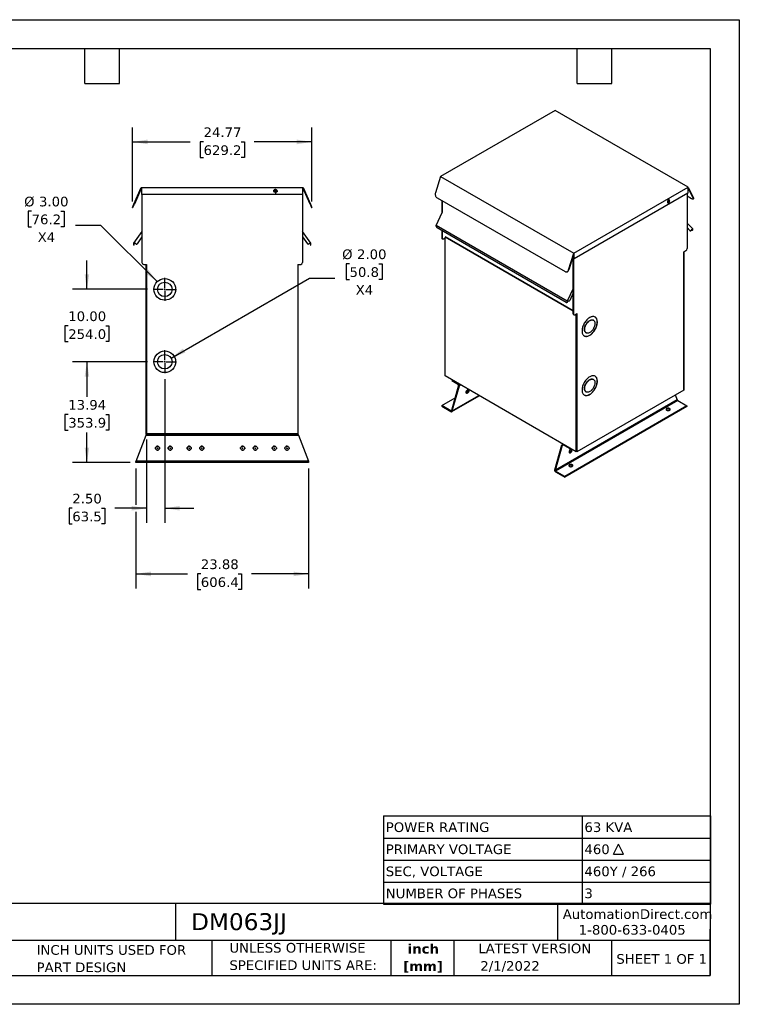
# Model space of a CAD drawing. Header units: inches. Extents: x 0 to 176, y 0 to 136.
# Tile 2 of 2: x 77 to 176, y 0 to 136. Entities that reach past the tile are written whole.
import ezdxf

# ---------------------------------------------------------------- set-up
doc = ezdxf.new("R2010")
doc.units = ezdxf.units.IN
doc.header["$LTSCALE"] = 16
doc.header["$MEASUREMENT"] = 0
doc.linetypes.add('SLD-Center', pattern=[0.75, 0.6, -0.05, 0.05, -0.05])
doc.linetypes.add('SLD-Solid', pattern=[0])
doc.layers.add('CENTER', color=40, linetype='SLD-Center')
doc.layers.add('DIMENSIONS', color=140, linetype='SLD-Solid', lineweight=25)
doc.layers.add('TEXT', color=140, linetype='SLD-Solid', lineweight=25)
doc.styles.add('SLDTEXTSTYLE0', font='VERDANA.TTF')
doc.styles.add('SLDTEXTSTYLE1', font='VERDANAB.TTF')
doc.dimstyles.new('SLDDIMSTYLE1', dxfattribs={"dimtxt": 1.359375, "dimasz": 2.08, "dimexe": 0, "dimexo": 0.0625, "dimgap": 0.339844, "dimtad": 0, "dimtih": 1, "dimtoh": 1, "dimrnd": 1e-09, "dimzin": 12, "dimdsep": 46, "dimtxsty": 'SLDTEXTSTYLE0', "dimsah": 1, "dimcen": 0.09, "dimadec": 0, "dimazin": 3, "dimtfac": 1, "dimtofl": 0, "dimtmove": 0, "dimatfit": 3, "dimfxl": 0, "dimfrac": 2, "dimtolj": 1, "dimtzin": 12, "dimarcsym": 0})
doc.dimstyles.new('SLDDIMSTYLE2', dxfattribs={"dimtxt": 1.359375, "dimasz": 2.08, "dimexe": 0, "dimexo": 0.0625, "dimgap": 0.339844, "dimtad": 0, "dimtih": 1, "dimtoh": 1, "dimrnd": 1e-09, "dimzin": 4, "dimdsep": 46, "dimtxsty": 'SLDTEXTSTYLE0', "dimsah": 1, "dimcen": 0.09, "dimadec": 0, "dimazin": 1, "dimtfac": 1, "dimtmove": 0, "dimatfit": 0, "dimfxl": 0, "dimfrac": 2, "dimtolj": 1, "dimtzin": 12, "dimarcsym": 0})
doc.dimstyles.new('SLDDIMSTYLE3', dxfattribs={"dimtxt": 1.359375, "dimasz": 2.08, "dimexe": 0, "dimexo": 0.0625, "dimgap": 0.339844, "dimtad": 0, "dimtih": 1, "dimtoh": 1, "dimrnd": 1e-09, "dimzin": 4, "dimdsep": 46, "dimtxsty": 'SLDTEXTSTYLE0', "dimsah": 1, "dimcen": 0, "dimadec": 0, "dimazin": 1, "dimtfac": 1, "dimtofl": 0, "dimtmove": 0, "dimatfit": 3, "dimfxl": 0, "dimfrac": 2, "dimtolj": 1, "dimtzin": 12, "dimarcsym": 0})

# ---------------------------------------------------------------- blocks, each defined once
blk = doc.blocks.new('SW_NOTE_0')
at = {"layer": 'TEXT', "color": 0, "char_height": 1.333, "attachment_point": 2, "style": 'SLDTEXTSTYLE1'}
for s, insert in [('inch', (2, 1.69)), ('[mm]', (1.96, -0.71))]:
    blk.add_mtext(s, dxfattribs=dict(at, insert=insert))
blk = doc.blocks.new('SW_NOTE_0_1')
at = {"layer": 'TEXT', "color": 0, "char_height": 1.3333, "attachment_point": 1, "style": 'SLDTEXTSTYLE0'}
for s, insert in [('UNLESS OTHERWISE ', (0, 1.69)), ('SPECIFIED UNITS ARE:', (0, -0.71))]:
    blk.add_mtext(s, dxfattribs=dict(at, insert=insert))
blk = doc.blocks.new('SW_NOTE_0_5')
at = {"layer": 'TEXT', "color": 0, "char_height": 1.3333, "attachment_point": 1, "style": 'SLDTEXTSTYLE0'}
for s, insert in [('INCH UNITS USED FOR ', (0, 1.69)), ('PART DESIGN', (0, -0.71))]:
    blk.add_mtext(s, dxfattribs=dict(at, insert=insert))
blk = doc.blocks.new('SW_SYMBOL_MOD_DELT')
at = {"layer": 'TEXT', "color": 0}
for p, q in [((0, 63), (252, 567)), ((504, 63), (252, 567)), ((0, 63), (504, 63))]:
    blk.add_line(p, q, dxfattribs=at)
blk = doc.blocks.new('SW_TABLEANNOTATION_0')
at = {"layer": 'TEXT', "color": 0}
for p, q in [((0, 0), (0, -3.05)), ((0, 0), (27.44, 0)), ((27.44, 0), (27.44, -3.05)), ((27.44, 0), (45.16, 0)), ((45.16, 0), (45.16, -3.05)), ((0, -3.05), (0, -6.09)), ((0, -3.05), (27.44, -3.05)), ((27.44, -3.05), (27.44, -6.09)), ((27.44, -3.05), (45.16, -3.05)), ((45.16, -3.05), (45.16, -6.09)), ((0, -6.09), (0, -9.14)), ((0, -6.09), (27.44, -6.09)), ((27.44, -6.09), (27.44, -9.14)), ((27.44, -6.09), (45.16, -6.09)), ((45.16, -6.09), (45.16, -9.14)), ((0, -9.14), (0, -12.19)), ((0, -9.14), (27.44, -9.14)), ((27.44, -9.14), (27.44, -12.19)), ((27.44, -9.14), (45.16, -9.14)), ((45.16, -9.14), (45.16, -12.19)), ((0, -12.19), (27.44, -12.19)), ((27.44, -12.19), (45.16, -12.19))]:
    blk.add_line(p, q, dxfattribs=at)
at = {"layer": 'TEXT', "color": 0, "xscale": 0.002688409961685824, "yscale": 0.002688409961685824, "zscale": 0.002688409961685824}
blk.add_blockref('SW_SYMBOL_MOD_DELT', (31.77, -5.44), dxfattribs=at)
at = {"layer": 'TEXT', "color": 0, "attachment_point": 1, "style": 'SLDTEXTSTYLE0'}
for s, insert, char_height in [('POWER RATING', (0.31, -0.88), 1.3333), ('63 KVA', (27.75, -0.88), 1.333), ('PRIMARY VOLTAGE', (0.31, -3.93), 1.3333), ('460 ', (27.75, -3.93), 1.333), ('SEC, VOLTAGE', (0.31, -6.98), 1.3333), ('460Y / 266', (27.75, -6.98), 1.333), ('NUMBER OF PHASES', (0.31, -10.02), 1.3333), ('3', (27.75, -10.02), 1.33)]:
    blk.add_mtext(s, dxfattribs=dict(at, insert=insert, char_height=char_height))
blk = doc.blocks.new('_D_4')
at = {"layer": 'DIMENSIONS'}
for p, q in [((94.25, 88.76), (83.9, 88.76)), ((85.9, 88.76), (85.9, 83.93)), ((83.32, 81.47), (82.86, 81.47)), ((82.86, 81.47), (82.86, 79.31)), ((88.49, 81.47), (88.94, 81.47)), ((88.94, 81.47), (88.94, 79.31)), ((82.86, 79.31), (83.32, 79.31)), ((85.9, 74.82), (85.9, 79)), ((88.94, 79.31), (88.49, 79.31)), ((91.85, 74.82), (83.9, 74.82))]:
    blk.add_line(p, q, dxfattribs=at)
for points in [[(85.9, 88.76), (85.58, 86.68), (86.22, 86.68)], [(85.9, 74.82), (86.22, 76.9), (85.58, 76.9)]]:
    blk.add_solid(points, dxfattribs=at)
at = {"layer": 'DIMENSIONS', "char_height": 1.333, "attachment_point": 1, "style": 'SLDTEXTSTYLE0'}
for s, insert in [('13.94', (83.32, 83.47)), ('353.9', (83.32, 81))]:
    blk.add_mtext(s, dxfattribs=dict(at, insert=insert))
blk = doc.blocks.new('_D_5')
at = {"layer": 'DIMENSIONS'}
for p, q in [((85.9, 98.76), (85.9, 102.76)), ((94.25, 98.76), (83.9, 98.76)), ((83.32, 93.71), (82.86, 93.71)), ((82.86, 93.71), (82.86, 91.55)), ((88.49, 93.71), (88.94, 93.71)), ((88.94, 93.71), (88.94, 91.55)), ((82.86, 91.55), (83.32, 91.55)), ((88.94, 91.55), (88.49, 91.55)), ((94.25, 88.76), (83.9, 88.76)), ((85.9, 88.76), (85.9, 84.76))]:
    blk.add_line(p, q, dxfattribs=at)
for points in [[(85.9, 98.76), (86.22, 100.84), (85.58, 100.84)], [(85.9, 88.76), (85.58, 86.68), (86.22, 86.68)]]:
    blk.add_solid(points, dxfattribs=at)
at = {"layer": 'DIMENSIONS', "char_height": 1.333, "attachment_point": 1, "style": 'SLDTEXTSTYLE0'}
for s, insert in [('10.00', (83.32, 95.71)), ('254.0', (83.32, 93.24))]:
    blk.add_mtext(s, dxfattribs=dict(at, insert=insert))
blk = doc.blocks.new('_D_6')
at = {"layer": 'DIMENSIONS'}
for p, q in [((96.65, 86.36), (96.65, 66.52)), ((94.15, 78.02), (94.15, 66.52)), ((83.88, 68.52), (83.43, 68.52)), ((83.43, 68.52), (83.43, 66.36)), ((87.92, 68.52), (88.38, 68.52)), ((88.38, 68.52), (88.38, 66.36)), ((94.15, 68.52), (89.76, 68.52)), ((96.65, 68.52), (100.65, 68.52)), ((83.43, 66.36), (83.88, 66.36)), ((88.38, 66.36), (87.92, 66.36))]:
    blk.add_line(p, q, dxfattribs=at)
for points in [[(94.15, 68.52), (92.07, 68.84), (92.07, 68.2)], [(96.65, 68.52), (98.73, 68.2), (98.73, 68.84)]]:
    blk.add_solid(points, dxfattribs=at)
at = {"layer": 'DIMENSIONS', "char_height": 1.333, "attachment_point": 1, "style": 'SLDTEXTSTYLE0'}
for s, insert in [('2.50', (83.88, 70.52)), ('63.5', (83.88, 68.05))]:
    blk.add_mtext(s, dxfattribs=dict(at, insert=insert))
blk = doc.blocks.new('_D_7')
at = {"layer": 'DIMENSIONS'}
for p, q in [((92.65, 74.02), (92.65, 69)), ((116.52, 74.02), (116.52, 57.45)), ((92.65, 68.04), (92.65, 57.45)), ((92.65, 59.45), (99.79, 59.45)), ((101.63, 59.45), (101.17, 59.45)), ((101.17, 59.45), (101.17, 57.29)), ((106.8, 59.45), (107.26, 59.45)), ((107.26, 59.45), (107.26, 57.29)), ((116.52, 59.45), (108.64, 59.45)), ((101.17, 57.29), (101.63, 57.29)), ((107.26, 57.29), (106.8, 57.29))]:
    blk.add_line(p, q, dxfattribs=at)
for points in [[(92.65, 59.45), (94.73, 59.13), (94.73, 59.77)], [(116.52, 59.45), (114.44, 59.77), (114.44, 59.13)]]:
    blk.add_solid(points, dxfattribs=at)
at = {"layer": 'DIMENSIONS', "char_height": 1.333, "attachment_point": 1, "style": 'SLDTEXTSTYLE0'}
for s, insert in [('23.88', (101.63, 61.45)), ('606.4', (101.63, 58.98))]:
    blk.add_mtext(s, dxfattribs=dict(at, insert=insert))
blk = doc.blocks.new('_D_8')
at = {"layer": 'DIMENSIONS'}
for p, q in [((92.2, 110.87), (92.2, 121.12)), ((116.97, 110.87), (116.97, 121.12)), ((92.2, 119.12), (100.17, 119.12)), ((102.01, 119.12), (101.55, 119.12)), ((101.55, 119.12), (101.55, 116.96)), ((107.18, 119.12), (107.64, 119.12)), ((107.64, 119.12), (107.64, 116.96)), ((116.97, 119.12), (109.02, 119.12)), ((101.55, 116.96), (102.01, 116.96)), ((107.64, 116.96), (107.18, 116.96))]:
    blk.add_line(p, q, dxfattribs=at)
for points in [[(92.2, 119.12), (94.28, 118.8), (94.28, 119.44)], [(116.97, 119.12), (114.89, 119.44), (114.89, 118.8)]]:
    blk.add_solid(points, dxfattribs=at)
at = {"layer": 'DIMENSIONS', "char_height": 1.333, "attachment_point": 1, "style": 'SLDTEXTSTYLE0'}
for s, insert in [('24.77', (102.01, 121.12)), ('629.2', (102.01, 118.65))]:
    blk.add_mtext(s, dxfattribs=dict(at, insert=insert))
blk = doc.blocks.new('_D_9')
at = {"layer": 'DIMENSIONS'}
for p, q in [((78.26, 109.56), (77.8, 109.56)), ((77.8, 109.56), (77.8, 107.4)), ((82.3, 109.56), (82.75, 109.56)), ((82.75, 109.56), (82.75, 107.4)), ((87.82, 107.58), (84.32, 107.58)), ((95.59, 99.82), (87.82, 107.58)), ((77.8, 107.4), (78.26, 107.4)), ((82.75, 107.4), (82.3, 107.4))]:
    blk.add_line(p, q, dxfattribs=at)
blk.add_solid([(95.59, 99.82), (94.34, 101.51), (93.89, 101.06)], dxfattribs=at)
at = {"layer": 'DIMENSIONS', "char_height": 1.333, "attachment_point": 1, "style": 'SLDTEXTSTYLE0'}
for s, insert in [('%%c', (77.23, 111.55)), ('3.00', (79.28, 111.55)), ('76.2', (78.26, 109.09)), ('X4', (79.1, 106.63))]:
    blk.add_mtext(s, dxfattribs=dict(at, insert=insert))
blk = doc.blocks.new('_D_10')
at = {"layer": 'DIMENSIONS'}
for p, q in [((122.17, 102.28), (121.72, 102.28)), ((121.72, 102.28), (121.72, 100.12)), ((126.21, 102.28), (126.67, 102.28)), ((126.67, 102.28), (126.67, 100.12)), ((97.52, 89.26), (116.65, 100.3)), ((116.65, 100.3), (120.15, 100.3)), ((121.72, 100.12), (122.17, 100.12)), ((126.67, 100.12), (126.21, 100.12))]:
    blk.add_line(p, q, dxfattribs=at)
blk.add_solid([(97.52, 89.26), (99.48, 90.02), (99.16, 90.57)], dxfattribs=at)
at = {"layer": 'DIMENSIONS', "char_height": 1.333, "attachment_point": 1, "style": 'SLDTEXTSTYLE0'}
for s, insert in [('%%c', (121.15, 104.27)), ('2.00', (123.2, 104.27)), ('50.8', (122.17, 101.81)), ('X4', (123.02, 99.34))]:
    blk.add_mtext(s, dxfattribs=dict(at, insert=insert))
blk = doc.blocks.new('SW_CENTERMARKSYMBOL_0')
at = {"layer": 'CENTER', "color": 0}
for p, q in [((-0.2, 0), (-0.38125, 0)), ((0, 0), (-0.1, 0)), ((0, 0.2), (0, 0.38125)), ((0, 0), (0, 0.1)), ((0, 0), (0, -0.1)), ((0, 0), (0.1, 0)), ((0.2, 0), (0.38125, 0)), ((0, -0.2), (0, -0.38125))]:
    blk.add_line(p, q, dxfattribs=at)
blk = doc.blocks.new('SW_CENTERMARKSYMBOL_1')
at = {"layer": 'CENTER', "color": 0}
for p, q in [((-0.2, 0), (-0.38125, 0)), ((0, 0), (-0.1, 0)), ((0, 0.2), (0, 0.38125)), ((0, 0), (0, 0.1)), ((0, 0), (0, -0.1)), ((0, 0), (0.1, 0)), ((0.2, 0), (0.38125, 0)), ((0, -0.2), (0, -0.38125))]:
    blk.add_line(p, q, dxfattribs=at)
blk = doc.blocks.new('SW_CENTERMARKSYMBOL_2')
at = {"layer": 'CENTER', "color": 0}
for p, q in [((-0.2, 0), (-0.38125, 0)), ((0, 0), (-0.1, 0)), ((0, 0.2), (0, 0.38125)), ((0, 0), (0, 0.1)), ((0, 0), (0, -0.1)), ((0, 0), (0.1, 0)), ((0.2, 0), (0.38125, 0)), ((0, -0.2), (0, -0.38125))]:
    blk.add_line(p, q, dxfattribs=at)
blk = doc.blocks.new('SW_CENTERMARKSYMBOL_3')
at = {"layer": 'CENTER', "color": 0}
for p, q in [((-0.2, 0), (-0.38125, 0)), ((0, 0), (-0.1, 0)), ((0, 0.2), (0, 0.38125)), ((0, 0), (0, 0.1)), ((0, 0), (0, -0.1)), ((0, 0), (0.1, 0)), ((0.2, 0), (0.38125, 0)), ((0, -0.2), (0, -0.38125))]:
    blk.add_line(p, q, dxfattribs=at)
blk = doc.blocks.new('SW_CENTERMARKSYMBOL_4')
at = {"layer": 'CENTER', "color": 0}
for p, q in [((-0.2, 0), (-0.38125, 0)), ((0, 0), (-0.1, 0)), ((0, 0.2), (0, 0.38125)), ((0, 0), (0, 0.1)), ((0, 0), (0, -0.1)), ((0, 0), (0.1, 0)), ((0.2, 0), (0.38125, 0)), ((0, -0.2), (0, -0.38125))]:
    blk.add_line(p, q, dxfattribs=at)
blk = doc.blocks.new('SW_CENTERMARKSYMBOL_5')
at = {"layer": 'CENTER', "color": 0}
for p, q in [((-0.2, 0), (-0.38125, 0)), ((0, 0), (-0.1, 0)), ((0, 0.2), (0, 0.38125)), ((0, 0), (0, 0.1)), ((0, 0), (0, -0.1)), ((0, 0), (0.1, 0)), ((0.2, 0), (0.38125, 0)), ((0, -0.2), (0, -0.38125))]:
    blk.add_line(p, q, dxfattribs=at)
blk = doc.blocks.new('SW_CENTERMARKSYMBOL_6')
at = {"layer": 'CENTER', "color": 0}
for p, q in [((-0.2, 0), (-0.38125, 0)), ((0, 0), (-0.1, 0)), ((0, 0.2), (0, 0.38125)), ((0, 0), (0, 0.1)), ((0, 0), (0, -0.1)), ((0, 0), (0.1, 0)), ((0.2, 0), (0.38125, 0)), ((0, -0.2), (0, -0.38125))]:
    blk.add_line(p, q, dxfattribs=at)
blk = doc.blocks.new('SW_CENTERMARKSYMBOL_7')
at = {"layer": 'CENTER', "color": 0}
for p, q in [((-0.2, 0), (-0.38125, 0)), ((0, 0), (-0.1, 0)), ((0, 0.2), (0, 0.38125)), ((0, 0), (0, 0.1)), ((0, 0), (0, -0.1)), ((0, 0), (0.1, 0)), ((0.2, 0), (0.38125, 0)), ((0, -0.2), (0, -0.38125))]:
    blk.add_line(p, q, dxfattribs=at)
blk = doc.blocks.new('SW_CENTERMARKSYMBOL_8')
at = {"layer": 'CENTER', "color": 0}
for p, q in [((0, 0.2), (0, 1.6)), ((-0.2, 0), (-1.6, 0)), ((0, 0), (-0.1, 0)), ((0, 0), (0, 0.1)), ((0, 0), (0, -0.1)), ((0, 0), (0.1, 0)), ((0.2, 0), (1.6, 0)), ((0, -0.2), (0, -1.6))]:
    blk.add_line(p, q, dxfattribs=at)
blk = doc.blocks.new('SW_CENTERMARKSYMBOL_9')
at = {"layer": 'CENTER', "color": 0}
for p, q in [((0, 0.2), (0, 1.6)), ((-0.2, 0), (-1.6, 0)), ((0, 0), (-0.1, 0)), ((0, 0), (0, 0.1)), ((0, 0), (0, -0.1)), ((0, 0), (0.1, 0)), ((0.2, 0), (1.6, 0)), ((0, -0.2), (0, -1.6))]:
    blk.add_line(p, q, dxfattribs=at)
blk = doc.blocks.new('SW_CENTERMARKSYMBOL_10')
at = {"layer": 'CENTER', "color": 0}
for p, q in [((-0.2, 0), (-0.319, 0)), ((0, 0), (-0.1, 0)), ((0, 0.2), (0, 0.319)), ((0, 0), (0, 0.1)), ((0, 0), (0, -0.1)), ((0, 0), (0.1, 0)), ((0.2, 0), (0.319, 0)), ((0, -0.2), (0, -0.319))]:
    blk.add_line(p, q, dxfattribs=at)
blk = doc.blocks.new('SW_CENTERMARKSYMBOL_11')
at = {"layer": 'CENTER', "color": 0}
for p, q in [((-0.2, 0), (-0.319, 0)), ((0, 0), (-0.1, 0)), ((0, 0.2), (0, 0.319)), ((0, 0), (0, 0.1)), ((0, 0), (0, -0.1)), ((0, 0), (0.1, 0)), ((0.2, 0), (0.319, 0)), ((0, -0.2), (0, -0.319))]:
    blk.add_line(p, q, dxfattribs=at)

msp = doc.modelspace()

# ---------------------------------------------------------------- linework, layer by layer
at = {"color": 7, "linetype": 'SLD-Solid'}
for p, q in [((0.002, 136.002), (176.002, 136.002)), ((176.002, 136.002), (176.002, 0.002)), ((176.002, 0.002), (0.002, 0.002))]:
    msp.add_line(p, q, dxfattribs=at)
for p, q in [((150.567, 123.478), (134.745, 114.345)), ((168.951, 112.865), (150.567, 123.478)), ((134.745, 114.345), (134.038, 112.066)), ((134.745, 114.345), (153.13, 103.732)), ((92.401, 110.529), (93.4, 112.821)), ((93.439, 112.761), (92.455, 110.505)), ((93.4, 112.821), (115.775, 112.821)), ((93.439, 112.761), (93.497, 112.761)), ((93.497, 111.841), (93.497, 112.761)), ((115.677, 111.841), (93.497, 111.841)), ((93.5, 111.841), (93.5, 102.446)), ((115.675, 111.841), (115.675, 102.446)), ((115.677, 112.761), (115.736, 112.761)), ((115.677, 112.761), (115.677, 111.841)), ((116.719, 110.505), (115.736, 112.761)), ((115.775, 112.821), (116.774, 110.529)), ((153.13, 103.732), (168.951, 112.865)), ((168.882, 112.025), (153.199, 102.971)), ((168.789, 111.971), (168.789, 104.406)), ((169.407, 111.271), (168.789, 111.628)), ((168.882, 112.776), (168.924, 112.8)), ((168.882, 112.776), (168.882, 112.025)), ((169.619, 111.36), (168.924, 112.8)), ((168.951, 112.865), (169.658, 111.402)), ((92.201, 110.071), (92.401, 110.529)), ((92.256, 110.047), (92.455, 110.505)), ((92.455, 110.505), (92.401, 110.529)), ((116.774, 110.529), (116.719, 110.505)), ((116.719, 110.505), (116.919, 110.047)), ((116.774, 110.529), (116.974, 110.071)), ((134.251, 111.406), (151.928, 101.201)), ((134.908, 111.027), (134.908, 109.27)), ((134.95, 111.002), (134.95, 109.353)), ((169.658, 111.402), (169.619, 111.36)), ((169.633, 111.224), (169.671, 111.266)), ((92.201, 110.071), (92.256, 110.047)), ((116.919, 110.047), (116.974, 110.071)), ((134.124, 107.563), (134.947, 109.355)), ((152.244, 97.103), (134.124, 107.563)), ((134.124, 107.494), (134.124, 107.563)), ((169.569, 107.105), (168.789, 107.904)), ((93.5, 106.753), (92.337, 105.14)), ((116.838, 105.14), (115.675, 106.753)), ((152.111, 96.957), (134.257, 107.264)), ((134.908, 106.889), (134.908, 105.861)), ((134.95, 106.864), (134.95, 105.836)), ((168.789, 107.282), (169.227, 106.834)), ((169.174, 106.864), (168.789, 107.259)), ((169.227, 106.834), (169.174, 106.864)), ((169.174, 106.864), (169.183, 106.857)), ((169.183, 106.857), (169.236, 106.827)), ((169.35, 106.882), (169.494, 107.084)), ((169.387, 106.93), (169.385, 106.931)), ((169.481, 106.921), (169.53, 106.949)), ((169.488, 107.076), (169.519, 107.057)), ((169.519, 107.057), (169.494, 107.084)), ((169.519, 107.006), (169.519, 107.057)), ((169.519, 107.006), (169.569, 107.035)), ((169.569, 107.035), (169.569, 107.105)), ((92.337, 105.14), (92.337, 105.055)), ((92.407, 105.055), (92.337, 105.055)), ((92.337, 105.055), (92.337, 104.867)), ((92.407, 104.867), (92.337, 104.867)), ((92.443, 105.168), (92.407, 105.117)), ((92.407, 105.117), (92.407, 105.055)), ((92.407, 104.867), (92.407, 105.055)), ((92.646, 105.022), (92.443, 105.168)), ((93.5, 105.992), (92.821, 105.05)), ((115.675, 105.992), (116.354, 105.05)), ((116.529, 105.022), (116.731, 105.168)), ((116.768, 105.117), (116.731, 105.168)), ((116.768, 105.055), (116.768, 105.117)), ((116.768, 105.055), (116.838, 105.055)), ((116.768, 105.055), (116.768, 104.867)), ((116.768, 104.867), (116.838, 104.867)), ((116.838, 105.055), (116.838, 105.14)), ((116.838, 104.867), (116.838, 105.055)), ((134.95, 105.836), (134.908, 105.861)), ((134.959, 105.746), (135.002, 105.722)), ((135.127, 105.734), (135.367, 105.873)), ((135.366, 86.788), (135.366, 105.872)), ((153.066, 95.727), (135.367, 105.944)), ((153.066, 95.802), (135.383, 106.01)), ((152.423, 101.452), (153.13, 103.732)), ((153.158, 103.699), (152.462, 101.455)), ((153.066, 95.378), (153.066, 103.404)), ((153.108, 103.54), (153.108, 95.354)), ((153.157, 102.996), (153.157, 103.695)), ((153.158, 103.699), (153.199, 103.723)), ((153.199, 102.971), (153.199, 103.723)), ((168.329, 103.936), (168.612, 104.1)), ((168.329, 103.936), (168.329, 84.85)), ((168.331, 84.898), (168.331, 103.937)), ((93.75, 102.196), (94.15, 102.196)), ((94.09, 78.821), (94.09, 102.196)), ((94.15, 102.196), (94.15, 78.821)), ((115.025, 102.196), (115.425, 102.196)), ((115.025, 102.196), (115.025, 78.821)), ((115.085, 78.821), (115.085, 102.196)), ((153.199, 102.971), (153.157, 102.996)), ((152.106, 101.158), (152.145, 101.161)), ((152.462, 101.455), (152.423, 101.452)), ((153.066, 98.895), (152.244, 97.103)), ((153.066, 98.274), (152.586, 97.227)), ((152.205, 96.948), (152.255, 96.976)), ((152.244, 97.103), (152.244, 97.034)), ((152.293, 97.062), (152.244, 97.034)), ((152.319, 97.169), (152.293, 97.113)), ((152.293, 97.113), (152.293, 97.062)), ((152.463, 97.133), (152.319, 97.169)), ((153.108, 95.354), (153.066, 95.378)), ((153.118, 95.264), (153.16, 95.239)), ((153.285, 95.252), (153.568, 95.415)), ((153.485, 76.327), (153.485, 95.367)), ((153.528, 76.352), (153.528, 95.392)), ((153.568, 95.415), (153.568, 76.328)), ((155.857, 94.48), (155.822, 94.501)), ((154.822, 92.769), (154.857, 92.748)), ((153.485, 76.327), (135.366, 86.788)), ((136.324, 86.234), (136.299, 86.145)), ((136.299, 86.145), (137.201, 85.625)), ((155.857, 86.315), (155.822, 86.335)), ((137.24, 85.5), (136.266, 82.038)), ((136.361, 81.983), (137.335, 85.445)), ((137.335, 85.445), (137.513, 85.548)), ((138.283, 84.652), (138.561, 84.813)), ((168.329, 84.85), (153.568, 76.328)), ((154.822, 84.603), (154.857, 84.583)), ((168.331, 84.898), (168.329, 84.897)), ((134.922, 82.712), (136.753, 83.769)), ((136.29, 81.866), (140.09, 84.06)), ((136.361, 81.983), (140.025, 84.098)), ((167.431, 83.481), (150.598, 73.764)), ((167.519, 83.385), (150.637, 73.64)), ((167.145, 84.166), (167.431, 83.481)), ((167.519, 83.385), (168.775, 82.661)), ((136.177, 81.987), (134.922, 82.712)), ((134.922, 82.712), (134.922, 82.602)), ((134.922, 82.602), (136.177, 81.877)), ((136.177, 81.987), (136.266, 82.038)), ((136.177, 81.987), (136.323, 81.903)), ((168.775, 82.661), (151.892, 72.915)), ((168.775, 82.551), (151.892, 72.805)), ((168.775, 82.661), (168.775, 82.551)), ((92.685, 75.046), (94.063, 78.597)), ((94.063, 78.597), (94.098, 78.687)), ((94.063, 78.597), (115.112, 78.597)), ((94.15, 78.821), (94.09, 78.821)), ((94.15, 78.821), (94.098, 78.687)), ((94.098, 78.687), (115.077, 78.687)), ((115.025, 78.821), (94.15, 78.821)), ((115.085, 78.821), (115.025, 78.821)), ((115.025, 78.821), (115.077, 78.687)), ((115.077, 78.687), (115.112, 78.597)), ((115.112, 78.597), (116.49, 75.046)), ((150.503, 73.819), (151.477, 77.281)), ((150.598, 73.764), (151.572, 77.226)), ((151.59, 77.422), (151.567, 77.409)), ((151.572, 77.226), (151.661, 77.277)), ((152.563, 76.756), (151.661, 77.277)), ((152.588, 76.846), (152.563, 76.756)), ((152.563, 76.756), (152.652, 76.808)), ((153.528, 76.352), (153.485, 76.327)), ((153.568, 76.328), (153.528, 76.352)), ((92.685, 75.046), (92.65, 74.956)), ((92.65, 74.821), (92.65, 74.956)), ((116.525, 74.956), (92.65, 74.956)), ((116.525, 74.821), (92.65, 74.821)), ((116.49, 75.046), (92.685, 75.046)), ((116.49, 75.046), (116.525, 74.956)), ((116.525, 74.956), (116.525, 74.821)), ((150.637, 73.64), (150.492, 73.724)), ((151.892, 72.915), (150.637, 73.64)), ((150.637, 73.53), (151.892, 72.805)), ((151.892, 72.805), (151.892, 72.915))]:
    msp.add_line(p, q)
at = {"flags": 128}
for points in [[(134.038, 112.066), (134.019, 111.983), (134.011, 111.898), (134.015, 111.81), (134.03, 111.725), (134.057, 111.644), (134.093, 111.569), (134.138, 111.503), (134.191, 111.448), (134.251, 111.406)], [(166.386, 110.992), (166.38, 111.035), (166.365, 111.07), (166.34, 111.092), (166.308, 111.102), (166.271, 111.099), (166.231, 111.082), (166.191, 111.052), (166.153, 111.013), (166.121, 110.966), (166.097, 110.915), (166.081, 110.863), (166.076, 110.813), (166.081, 110.77), (166.097, 110.736), (166.121, 110.713), (166.153, 110.703), (166.191, 110.707), (166.231, 110.724), (166.271, 110.753), (166.308, 110.793), (166.34, 110.84), (166.365, 110.891), (166.38, 110.943), (166.386, 110.992)], [(166.283, 111.101), (166.288, 111.084), (166.294, 111.041), (166.288, 110.992), (166.273, 110.94), (166.248, 110.888), (166.216, 110.841), (166.179, 110.802), (166.139, 110.773), (166.099, 110.756), (166.087, 110.753)], [(166.102, 110.729), (166.111, 110.728), (166.148, 110.731), (166.189, 110.748), (166.229, 110.778), (166.266, 110.817), (166.298, 110.864), (166.323, 110.915), (166.338, 110.967), (166.343, 111.017)], [(169.619, 111.36), (169.638, 111.312), (169.646, 111.272), (169.643, 111.241), (169.627, 111.22), (169.601, 111.209), (169.565, 111.209), (169.519, 111.219), (169.466, 111.24), (169.407, 111.271)], [(169.658, 111.402), (169.677, 111.354), (169.685, 111.314), (169.681, 111.283), (169.671, 111.266)], [(169.227, 106.834), (169.238, 106.825), (169.252, 106.821), (169.268, 106.821), (169.284, 106.826), (169.302, 106.835), (169.319, 106.847), (169.335, 106.863), (169.35, 106.882)], [(151.928, 101.201), (151.992, 101.172), (152.058, 101.158), (152.124, 101.16), (152.189, 101.176), (152.25, 101.207), (152.305, 101.252), (152.354, 101.309), (152.393, 101.376), (152.423, 101.452)], [(155.336, 94.851), (155.234, 94.787), (155.132, 94.711), (155.033, 94.625), (154.936, 94.53), (154.843, 94.427), (154.755, 94.316), (154.672, 94.198), (154.595, 94.075), (154.525, 93.948), (154.463, 93.818), (154.409, 93.687), (154.364, 93.554), (154.327, 93.423), (154.3, 93.293), (154.283, 93.166), (154.276, 93.044), (154.278, 92.927), (154.291, 92.817), (154.313, 92.714), (154.344, 92.62), (154.385, 92.535), (154.435, 92.46), (154.493, 92.396), (154.559, 92.344), (154.633, 92.304), (154.713, 92.276), (154.798, 92.26), (154.889, 92.258), (154.984, 92.268), (155.082, 92.291), (155.183, 92.326), (155.285, 92.374), (155.387, 92.433), (155.489, 92.503), (155.59, 92.584), (155.688, 92.674), (155.783, 92.774), (155.874, 92.881), (155.959, 92.996), (156.039, 93.116), (156.113, 93.241), (156.179, 93.369), (156.237, 93.5), (156.287, 93.633), (156.328, 93.765), (156.359, 93.896), (156.382, 94.024), (156.394, 94.149), (156.396, 94.268), (156.389, 94.382), (156.372, 94.489), (156.345, 94.587), (156.308, 94.677), (156.263, 94.757), (156.209, 94.826), (156.147, 94.884), (156.077, 94.931), (156, 94.965), (155.917, 94.987), (155.829, 94.996), (155.736, 94.992), (155.639, 94.975), (155.54, 94.946), (155.438, 94.905), (155.336, 94.851)], [(154.579, 92.332), (154.619, 92.312), (154.698, 92.284), (154.784, 92.269), (154.875, 92.266), (154.97, 92.276), (155.068, 92.299), (155.169, 92.334), (155.271, 92.382), (155.373, 92.441), (155.475, 92.511), (155.576, 92.592), (155.674, 92.683), (155.769, 92.782), (155.86, 92.889), (155.945, 93.004), (156.025, 93.124), (156.099, 93.249), (156.165, 93.378), (156.223, 93.509), (156.273, 93.641), (156.314, 93.773), (156.345, 93.904), (156.367, 94.032), (156.38, 94.157), (156.382, 94.277), (156.375, 94.39), (156.358, 94.497), (156.331, 94.596), (156.294, 94.685), (156.249, 94.765), (156.195, 94.834), (156.133, 94.893), (156.079, 94.93)], [(154.822, 92.769), (154.8, 92.782), (154.747, 92.827), (154.703, 92.883), (154.667, 92.95), (154.64, 93.026), (154.623, 93.11), (154.615, 93.203), (154.618, 93.301), (154.63, 93.404), (154.652, 93.51), (154.684, 93.617), (154.724, 93.725), (154.773, 93.832), (154.829, 93.936), (154.893, 94.036), (154.962, 94.13), (155.037, 94.217), (155.115, 94.297), (155.197, 94.366), (155.28, 94.426), (155.364, 94.474), (155.447, 94.511), (155.528, 94.535), (155.607, 94.547), (155.681, 94.545), (155.751, 94.532), (155.814, 94.505), (155.822, 94.501)], [(155.357, 92.798), (155.274, 92.755), (155.191, 92.725), (155.111, 92.707), (155.034, 92.702), (154.962, 92.709), (154.896, 92.729), (154.836, 92.762), (154.783, 92.807), (154.738, 92.863), (154.702, 92.929), (154.675, 93.005), (154.658, 93.09), (154.65, 93.182), (154.653, 93.28), (154.665, 93.383), (154.687, 93.489), (154.719, 93.597), (154.759, 93.705), (154.808, 93.812), (154.865, 93.916), (154.928, 94.016), (154.998, 94.11), (155.072, 94.197), (155.151, 94.276), (155.232, 94.346), (155.315, 94.405), (155.399, 94.454), (155.482, 94.49), (155.564, 94.515), (155.642, 94.526), (155.717, 94.525), (155.786, 94.511), (155.85, 94.485), (155.906, 94.446), (155.955, 94.395), (155.996, 94.334), (156.027, 94.263), (156.049, 94.182), (156.062, 94.093), (156.064, 93.998), (156.057, 93.898), (156.039, 93.793), (156.013, 93.686), (155.976, 93.578), (155.932, 93.47), (155.879, 93.364), (155.819, 93.262), (155.752, 93.165), (155.68, 93.074), (155.603, 92.991), (155.523, 92.917), (155.441, 92.852), (155.357, 92.798)], [(155.336, 86.686), (155.234, 86.621), (155.132, 86.546), (155.033, 86.46), (154.936, 86.365), (154.843, 86.261), (154.755, 86.15), (154.672, 86.033), (154.595, 85.91), (154.525, 85.783), (154.463, 85.653), (154.409, 85.521), (154.364, 85.389), (154.327, 85.257), (154.3, 85.128), (154.283, 85.001), (154.276, 84.879), (154.278, 84.762), (154.291, 84.651), (154.313, 84.549), (154.344, 84.454), (154.385, 84.369), (154.435, 84.295), (154.493, 84.231), (154.559, 84.179), (154.633, 84.138), (154.713, 84.11), (154.798, 84.095), (154.889, 84.092), (154.984, 84.103), (155.082, 84.125), (155.183, 84.161), (155.285, 84.208), (155.387, 84.267), (155.489, 84.338), (155.59, 84.419), (155.688, 84.509), (155.783, 84.608), (155.874, 84.716), (155.959, 84.83), (156.039, 84.95), (156.113, 85.075), (156.179, 85.204), (156.237, 85.335), (156.287, 85.467), (156.328, 85.599), (156.359, 85.73), (156.382, 85.859), (156.394, 85.983), (156.396, 86.103), (156.389, 86.217), (156.372, 86.323), (156.345, 86.422), (156.308, 86.512), (156.263, 86.592), (156.209, 86.661), (156.147, 86.719), (156.077, 86.765), (156, 86.8), (155.917, 86.821), (155.829, 86.83), (155.736, 86.826), (155.639, 86.81), (155.54, 86.781), (155.438, 86.739), (155.336, 86.686)], [(154.579, 84.166), (154.619, 84.147), (154.698, 84.119), (154.784, 84.103), (154.875, 84.101), (154.97, 84.111), (155.068, 84.134), (155.169, 84.169), (155.271, 84.216), (155.373, 84.276), (155.475, 84.346), (155.576, 84.427), (155.674, 84.517), (155.769, 84.617), (155.86, 84.724), (155.945, 84.838), (156.025, 84.959), (156.099, 85.084), (156.165, 85.212), (156.223, 85.343), (156.273, 85.475), (156.314, 85.608), (156.345, 85.738), (156.367, 85.867), (156.38, 85.991), (156.382, 86.111), (156.375, 86.225), (156.358, 86.332), (156.331, 86.43), (156.294, 86.52), (156.249, 86.6), (156.195, 86.669), (156.133, 86.727), (156.079, 86.764)], [(154.822, 84.603), (154.8, 84.617), (154.747, 84.662), (154.703, 84.718), (154.667, 84.784), (154.64, 84.86), (154.623, 84.945), (154.615, 85.037), (154.618, 85.135), (154.63, 85.238), (154.652, 85.344), (154.684, 85.452), (154.724, 85.56), (154.773, 85.667), (154.829, 85.771), (154.893, 85.871), (154.962, 85.965), (155.037, 86.052), (155.115, 86.131), (155.197, 86.201), (155.28, 86.26), (155.364, 86.309), (155.447, 86.345), (155.528, 86.37), (155.607, 86.381), (155.681, 86.38), (155.751, 86.366), (155.814, 86.34), (155.822, 86.335)], [(155.357, 84.632), (155.274, 84.59), (155.191, 84.559), (155.111, 84.541), (155.034, 84.536), (154.962, 84.544), (154.896, 84.564), (154.836, 84.597), (154.783, 84.641), (154.738, 84.697), (154.702, 84.764), (154.675, 84.84), (154.658, 84.925), (154.65, 85.017), (154.653, 85.115), (154.665, 85.218), (154.687, 85.324), (154.719, 85.432), (154.759, 85.54), (154.808, 85.646), (154.865, 85.751), (154.928, 85.85), (154.998, 85.944), (155.072, 86.032), (155.151, 86.111), (155.232, 86.18), (155.315, 86.24), (155.399, 86.288), (155.482, 86.325), (155.564, 86.349), (155.642, 86.361), (155.717, 86.36), (155.786, 86.346), (155.85, 86.319), (155.906, 86.28), (155.955, 86.23), (155.996, 86.169), (156.027, 86.097), (156.049, 86.017), (156.062, 85.928), (156.064, 85.833), (156.057, 85.732), (156.039, 85.628), (156.013, 85.52), (155.976, 85.412), (155.932, 85.305), (155.879, 85.199), (155.819, 85.097), (155.752, 85), (155.68, 84.909), (155.603, 84.826), (155.523, 84.751), (155.441, 84.686), (155.357, 84.632)], [(138.656, 84.758), (138.651, 84.704), (138.637, 84.647), (138.613, 84.59), (138.581, 84.535), (138.544, 84.486), (138.502, 84.445), (138.457, 84.414), (138.413, 84.394), (138.371, 84.386), (138.333, 84.392), (138.302, 84.41), (138.278, 84.44), (138.264, 84.48), (138.259, 84.528), (138.264, 84.582), (138.278, 84.639), (138.302, 84.697), (138.333, 84.751), (138.371, 84.8), (138.413, 84.842), (138.457, 84.873), (138.502, 84.893), (138.544, 84.9), (138.581, 84.894), (138.613, 84.876), (138.637, 84.846), (138.651, 84.806), (138.656, 84.758)], [(138.561, 84.813), (138.556, 84.759), (138.541, 84.702), (138.518, 84.645), (138.486, 84.59), (138.449, 84.541), (138.407, 84.5), (138.362, 84.468), (138.318, 84.449), (138.278, 84.441)], [(138.542, 84.9), (138.556, 84.861), (138.561, 84.813)], [(166.365, 82.062), (166.404, 82.09), (166.431, 82.123), (166.445, 82.158), (166.445, 82.194), (166.431, 82.229), (166.404, 82.262), (166.365, 82.29), (166.316, 82.313), (166.26, 82.329), (166.198, 82.337), (166.136, 82.337), (166.075, 82.329), (166.018, 82.313), (165.969, 82.29), (165.93, 82.262), (165.903, 82.229), (165.889, 82.194), (165.889, 82.158), (165.903, 82.123), (165.93, 82.09), (165.969, 82.062), (166.018, 82.039), (166.075, 82.023), (166.136, 82.015), (166.198, 82.015), (166.26, 82.023), (166.316, 82.039), (166.365, 82.062)], [(166.43, 82.121), (166.404, 82.152), (166.365, 82.18), (166.316, 82.203), (166.26, 82.219), (166.198, 82.227), (166.136, 82.227), (166.075, 82.219), (166.018, 82.203), (165.969, 82.18), (165.93, 82.152), (165.904, 82.121)], [(152.496, 76.309), (152.501, 76.261), (152.515, 76.221), (152.539, 76.191), (152.571, 76.173), (152.608, 76.168), (152.65, 76.175), (152.695, 76.195), (152.739, 76.226), (152.781, 76.267), (152.819, 76.316), (152.85, 76.371), (152.874, 76.428), (152.889, 76.485), (152.894, 76.539), (152.889, 76.587), (152.874, 76.627), (152.85, 76.657), (152.819, 76.675), (152.781, 76.681), (152.739, 76.674), (152.695, 76.654), (152.65, 76.623), (152.608, 76.581), (152.571, 76.532), (152.539, 76.478), (152.515, 76.42), (152.501, 76.363), (152.496, 76.309)], [(152.515, 76.222), (152.555, 76.23), (152.6, 76.249), (152.644, 76.281), (152.686, 76.322), (152.724, 76.371), (152.755, 76.426), (152.779, 76.483), (152.793, 76.54), (152.798, 76.594), (152.793, 76.642), (152.779, 76.681)], [(152.93, 74.306), (152.969, 74.334), (152.996, 74.367), (153.01, 74.402), (153.01, 74.438), (152.996, 74.473), (152.969, 74.506), (152.93, 74.534), (152.881, 74.557), (152.825, 74.573), (152.763, 74.581), (152.701, 74.581), (152.64, 74.573), (152.583, 74.557), (152.534, 74.534), (152.495, 74.506), (152.468, 74.473), (152.454, 74.438), (152.454, 74.402), (152.468, 74.367), (152.495, 74.334), (152.534, 74.306), (152.583, 74.283), (152.64, 74.268), (152.701, 74.259), (152.763, 74.259), (152.825, 74.268), (152.881, 74.283), (152.93, 74.306)], [(152.995, 74.365), (152.969, 74.396), (152.93, 74.425), (152.881, 74.447), (152.825, 74.463), (152.763, 74.471), (152.701, 74.471), (152.64, 74.463), (152.583, 74.447), (152.534, 74.425), (152.495, 74.396), (152.469, 74.365)]]:
    msp.add_lwpolyline(points, dxfattribs=at)
for centre, radius in [((111.927, 112.341), 0.219), ((96.65, 98.756), 1.5), ((96.65, 98.756), 1), ((96.65, 88.756), 1.5), ((96.65, 88.756), 1), ((95.65, 76.821), 0.281), ((97.4, 76.821), 0.281), ((100.025, 76.821), 0.281), ((101.775, 76.821), 0.281), ((107.4, 76.821), 0.281), ((109.15, 76.821), 0.281), ((111.775, 76.821), 0.281), ((113.525, 76.821), 0.281)]:
    msp.add_circle(centre, radius)
for centre, radius, start, end in [((111.927, 112.336), 0.219, 90, 179.30668), ((111.927, 112.336), 0.219, 0.69332, 90), ((165.931, 111.071), 0.32, 297.39635, 3.54601), ((166.223, 111.025), 0.121, 355.81991, 38.73774), ((134.412, 107.507), 0.288, 182.60548, 237.39452), ((169.439, 106.993), 0.0819, 230.79671, 9.21404), ((169.477, 107.025), 0.0924, 305.01333, 6.29885), ((92.719, 105.123), 0.125, 234.22, 324.22), ((116.456, 105.123), 0.125, 215.78, 305.78), ((135.026, 105.846), 0.12, 172.74417, 235.94365), ((135.058, 105.819), 0.109, 170.78596, 309.20329), ((168.405, 104.423), 0.384, 302.60548, 357.39452), ((93.75, 102.446), 0.25, 180, 270), ((115.425, 102.446), 0.25, 270, 0), ((152.086, 101.542), 0.386, 278.86867, 346.96483), ((152.163, 97.02), 0.0819, 230.79671, 9.21404), ((152.202, 97.052), 0.0924, 305.01333, 6.29885), ((152.458, 97.266), 0.134, 271.86252, 342.9501), ((153.189, 95.365), 0.123, 173.70115, 234.98667), ((153.216, 95.336), 0.109, 170.78596, 309.20329), ((136.239, 81.95), 0.0958, 229.64706, 330.52555), ((150.826, 73.823), 0.349, 196.59982, 237.17619)]:
    msp.add_arc(centre, radius, start, end)
for centre, major_axis, ratio, start_param, end_param in [((137.176, 85.537), (-0.0037, 0.0951), 0.7168334, 4.2879701, 5.8587664), ((137.176, 85.537), (-0.009, 0.237), 0.7168334, 4.2879701, 5.2289236), ((167.494, 83.445), (-0.0646, 0.0663), 0.3343344, 0.7007392, 2.2715355), ((136.202, 82.075), (-0.0037, 0.0951), 0.7168334, 2.7171738, 4.2879701), ((136.202, 82.075), (-0.009, 0.237), 0.7168334, 3.875481, 4.2879701), ((151.636, 77.189), (-0.009, 0.237), 0.7168334, 0.2054239, 1.1463774), ((151.636, 77.189), (-0.0037, 0.0951), 0.7168334, 5.8587664, 7.4295628), ((150.662, 73.727), (-0.009, 0.237), 0.7168334, 1.1463774, 1.5588665), ((150.662, 73.727), (-0.0037, 0.0951), 0.7168334, 1.1463774, 2.7171738)]:
    msp.add_ellipse(centre, major_axis=major_axis, ratio=ratio, start_param=start_param, end_param=end_param)
at = {"layer": 'TEXT'}
for p, q in [((4, 132), (172, 132)), ((85.6, 127.2), (85.6, 132)), ((90.4, 127.2), (90.4, 132)), ((153.6, 127.2), (153.6, 132)), ((158.4, 127.2), (158.4, 132)), ((172, 132), (172, 4)), ((85.6, 127.2), (90.4, 127.2)), ((153.6, 127.2), (158.4, 127.2)), ((172, 13.938), (4, 13.938)), ((98.116, 13.938), (98.116, 8.8)), ((150.914, 13.938), (150.914, 8.8)), ((172, 4), (172, 10.4)), ((172, 8.8), (4, 8.8)), ((103.169, 8.8), (103.169, 4)), ((127.889, 8.8), (127.889, 4)), ((136.575, 8.8), (136.575, 4)), ((158.33, 8.8), (158.33, 4)), ((4, 4), (172, 4))]:
    msp.add_line(p, q, dxfattribs=at)

# ---------------------------------------------------------------- block references
at = {"layer": 'CENTER'}
for name, p in [('SW_CENTERMARKSYMBOL_11', (111.927, 112.341)), ('SW_CENTERMARKSYMBOL_10', (111.927, 112.336)), ('SW_CENTERMARKSYMBOL_9', (96.65, 98.756)), ('SW_CENTERMARKSYMBOL_8', (96.65, 88.756)), ('SW_CENTERMARKSYMBOL_4', (95.65, 76.821)), ('SW_CENTERMARKSYMBOL_1', (97.4, 76.821)), ('SW_CENTERMARKSYMBOL_7', (100.025, 76.821)), ('SW_CENTERMARKSYMBOL_3', (101.775, 76.821)), ('SW_CENTERMARKSYMBOL_5', (107.4, 76.821)), ('SW_CENTERMARKSYMBOL_6', (109.15, 76.821)), ('SW_CENTERMARKSYMBOL_2', (111.775, 76.821)), ('SW_CENTERMARKSYMBOL_0', (113.525, 76.821))]:
    msp.add_blockref(name, p, dxfattribs=at)
at = {"layer": 'TEXT'}
for name, p in [('SW_TABLEANNOTATION_0', (126.864, 26.015)), ('SW_NOTE_0_5', (78.948, 6.487)), ('SW_NOTE_0_1', (105.58, 6.785)), ('SW_NOTE_0', (130.362, 6.65))]:
    msp.add_blockref(name, p, dxfattribs=at)

# ---------------------------------------------------------------- texts
at = {"layer": 'TEXT', "style": 'SLDTEXTSTYLE0'}
for s, insert, char_height, attachment_point in [('DM063JJ', (100.288, 12.587), 2.3333, 1), ('AutomationDirect.com', (151.619, 13.125), 1.33333, 1), ('1-800-633-0405', (153.821, 10.959), 1.33333, 1), ('LATEST VERSION', (147.749, 8.393), 1.33333, 2), ('SHEET 1 OF 1', (159.018, 6.936), 1.33333, 1), ('2/1/2022', (140.229, 5.966), 1.3333, 1)]:
    msp.add_mtext(s, dxfattribs=dict(at, insert=insert, char_height=char_height, attachment_point=attachment_point))

# ---------------------------------------------------------------- dimensions: what is measured, and where the dimension line sits
at = {"layer": 'DIMENSIONS'}
for base, p1, p2, picture, middle in [((116.974, 119.12), (92.201, 110.071), (116.974, 110.071), '_D_8', (104.594, 119.12)), ((92.64992515, 59.45098157), (116.52492515, 74.821007), (92.64992515, 74.821007), '_D_7', (104.214621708, 59.45098157))]:
    dim = msp.add_linear_dim(base=base, p1=p1, p2=p2, dimstyle='SLDDIMSTYLE1', dxfattribs=at)
    dim.commit()
    dim.dimension.update_dxf_attribs({"geometry": picture, "text_midpoint": middle, "dimtype": 160})
for p1, p2, picture, middle in [((97.711, 97.695), (95.589, 99.817), '_D_9', (80.277, 108.477)), ((95.784, 88.256), (97.516, 89.256), '_D_10', (124.194, 101.196))]:
    dim = msp.add_diameter_dim_2p(p1=p1, p2=p2, text='<>\\PX4', dimstyle='SLDDIMSTYLE3', dxfattribs=at)
    dim.commit()
    dim.dimension.update_dxf_attribs({"geometry": picture, "text_midpoint": middle, "dimtype": 163})
for base, p1, p2, angle, dimstyle, picture, middle in [((85.902, 98.756), (95.05, 88.756), (95.05, 98.756), 90, 'SLDDIMSTYLE2', '_D_5', (85.902, 93.709)), ((85.901584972, 88.756007), (92.64992515, 74.821007), (95.04992515, 88.756007), 90, 'SLDDIMSTYLE1', '_D_4', (85.901584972, 81.469187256)), ((96.65, 68.522), (94.15, 78.821), (96.65, 87.156), 0, 'SLDDIMSTYLE2', '_D_6', (85.902, 68.522))]:
    dim = msp.add_linear_dim(base=base, p1=p1, p2=p2, angle=angle, dimstyle=dimstyle, dxfattribs=at)
    dim.commit()
    dim.dimension.update_dxf_attribs({"geometry": picture, "text_midpoint": middle, "dimtype": 160})

doc.saveas('drawing.dxf')
